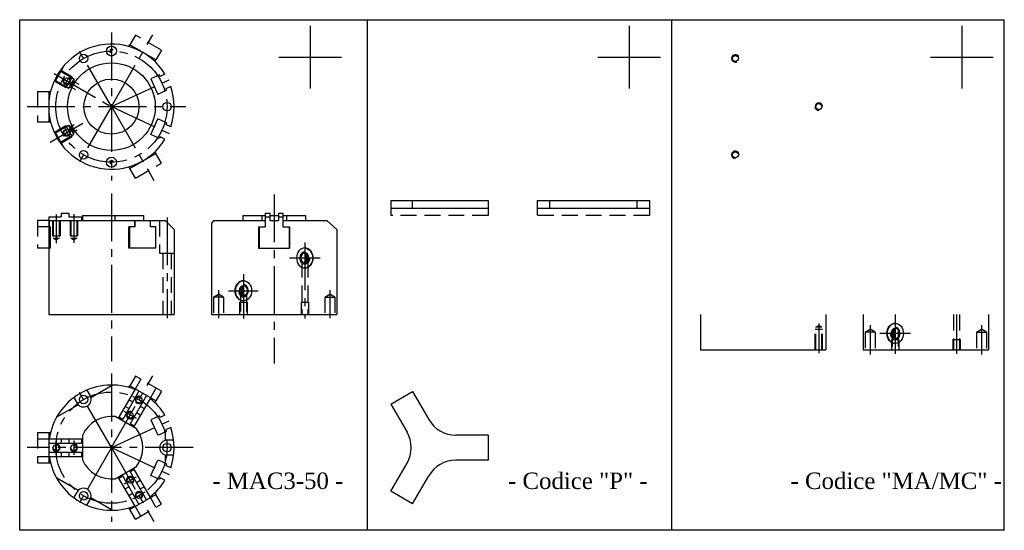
# Model space of a CAD drawing. Header units: millimetres. Extents: x 336 to 1297, y 427 to 1227.
import ezdxf

# ---------------------------------------------------------------- set-up
doc = ezdxf.new("R2010")
doc.units = ezdxf.units.MM
doc.linetypes.add('CENTER2', pattern=[28.575, 19.05, -3.175, 3.175, -3.175])
doc.linetypes.add('DASHED2', pattern=[9.525, 6.35, -3.175])
doc.layers.add('1', color=2, linetype='DASHED2')
doc.layers.add('2', color=1, linetype='CENTER2')
doc.styles.get("Standard").update_dxf_attribs({"font": 'isocp.shx', "bigfont": 'chineset.shx'})

msp = doc.modelspace()

# ---------------------------------------------------------------- linework, layer by layer
at = {"color": 7}
for p, q in [((336.27, 630.87), (729.1, 630.87)), ((336.27, 427.07), (336.27, 630.87)), ((474.96, 630.87), (474.96, 427.07)), ((596.31, 630.87), (596.31, 427.07)), ((729.1, 427.07), (729.1, 630.87)), ((452.1, 628.47), (452.1, 603.47)), ((579.42, 628.47), (579.42, 603.47)), ((712.14, 628.47), (712.14, 603.47)), ((379.81, 620.18), (380.17, 620.81)), ((390.57, 614.81), (380.17, 620.81)), ((372.19, 619.04), (372.87, 618.36)), ((373.55, 619.04), (372.19, 617.69)), ((390.2, 614.18), (390.57, 614.81)), ((439.6, 615.97), (464.6, 615.97)), ((566.92, 615.97), (591.92, 615.97)), ((699.64, 615.97), (724.64, 615.97)), ((394.23, 609.16), (392.28, 608.25)), ((392.01, 608.84), (388.56, 607.23)), ((388.56, 607.23), (391.44, 601.07)), ((392.28, 608.25), (392.01, 608.84)), ((347.87, 602.16), (348.6, 602.16)), ((347.87, 602.16), (347.87, 590.16)), ((394.88, 602.68), (391.44, 601.07)), ((396.55, 604.17), (394.61, 603.27)), ((394.88, 602.68), (394.61, 603.27)), ((347.87, 590.16), (348.6, 590.16)), ((388.56, 585.1), (391.44, 591.26)), ((394.88, 589.65), (391.44, 591.26)), ((394.88, 589.65), (394.61, 589.06)), ((396.55, 588.16), (394.61, 589.06)), ((392.01, 583.49), (388.56, 585.1)), ((392.28, 584.08), (392.01, 583.49)), ((394.23, 583.17), (392.28, 584.08)), ((380.17, 571.51), (390.57, 577.51)), ((390.2, 578.15), (390.57, 577.51)), ((372.19, 574.64), (372.87, 573.96)), ((373.55, 574.64), (372.19, 573.29)), ((379.81, 572.15), (380.17, 571.51)), ((484.36, 558.67), (523.19, 558.67)), ((484.36, 558.67), (484.36, 555.67)), ((493.02, 555.67), (493.02, 558.67)), ((523.19, 558.67), (523.19, 555.67)), ((542.67, 558.67), (587.51, 558.67)), ((542.67, 558.67), (542.67, 555.67)), ((547.67, 558.67), (547.67, 555.67)), ((582.51, 558.67), (582.51, 555.67)), ((587.51, 558.67), (587.51, 555.67)), ((484.36, 555.67), (523.19, 555.67)), ((542.67, 555.67), (587.51, 555.67)), ((347.87, 552.17), (347.87, 539.67)), ((347.87, 552.17), (352.87, 552.17)), ((348.12, 550.67), (394.37, 550.67)), ((348.12, 548.17), (348.12, 550.67)), ((352.87, 553.67), (352.87, 552.17)), ((352.87, 553.67), (355.87, 553.67)), ((355.87, 553.67), (355.87, 552.17)), ((355.87, 552.17), (360.87, 552.17)), ((360.87, 552.17), (360.87, 550.67)), ((361.37, 552.67), (361.37, 550.67)), ((361.37, 552.67), (385.67, 552.67)), ((374.38, 550.67), (374.38, 552.67)), ((379.17, 552.67), (385.17, 552.67)), ((382.22, 548.17), (382.22, 550.67)), ((382.34, 548.17), (382.34, 550.67)), ((385.67, 552.67), (385.67, 550.67)), ((388.4, 548.17), (388.4, 550.67)), ((397.87, 547.17), (394.37, 550.67)), ((413.77, 550.67), (412.77, 549.67)), ((413.77, 550.67), (434.27, 550.67)), ((425.27, 552.67), (425.27, 550.67)), ((425.27, 552.67), (434.27, 552.67)), ((430.77, 550.67), (434.27, 550.67)), ((430.77, 550.67), (434.27, 550.67)), ((432.87, 552.67), (432.87, 550.67)), ((434.27, 553.67), (434.27, 548.17)), ((434.27, 553.67), (436.02, 553.67)), ((434.27, 552.17), (436.02, 552.17)), ((436.02, 553.67), (436.02, 550.67)), ((436.02, 552.67), (439.52, 552.67)), ((436.02, 550.67), (439.52, 550.67)), ((436.02, 550.67), (439.52, 550.67)), ((439.52, 553.67), (441.27, 553.67)), ((439.52, 553.67), (439.52, 550.67)), ((439.52, 552.17), (441.27, 552.17)), ((441.27, 553.67), (441.27, 548.17)), ((441.27, 552.67), (450.27, 552.67)), ((441.27, 550.67), (458.77, 550.67)), ((442.67, 552.67), (442.67, 550.67)), ((450.27, 552.67), (450.27, 550.67)), ((462.77, 547.17), (458.77, 550.67)), ((348.6, 548.17), (347.87, 548.17)), ((348.6, 539.67), (348.6, 548.17)), ((379.81, 539.67), (379.81, 548.17)), ((382.34, 548.17), (379.81, 548.17)), ((380.17, 539.67), (380.17, 548.17)), ((390.57, 548.17), (388.4, 548.17)), ((390.57, 539.67), (390.57, 548.17)), ((397.87, 547.17), (397.87, 513.17)), ((412.77, 549.67), (412.77, 513.17)), ((431.57, 548.17), (434.27, 548.17)), ((431.57, 548.17), (431.57, 539.67)), ((431.77, 548.17), (431.77, 539.67)), ((441.27, 548.17), (443.97, 548.17)), ((441.27, 548.17), (443.97, 548.17)), ((443.77, 548.17), (443.77, 539.67)), ((443.97, 548.17), (443.97, 539.67)), ((462.77, 547.17), (462.77, 513.17)), ((347.87, 539.67), (347.87, 513.17)), ((348.6, 539.67), (347.87, 539.67)), ((390.57, 539.67), (379.81, 539.67)), ((431.57, 539.67), (443.97, 539.67)), ((431.77, 539.67), (443.77, 539.67)), ((347.87, 513.17), (397.87, 513.17)), ((412.77, 513.17), (462.77, 513.17)), ((607.9, 513.17), (607.9, 499.17)), ((657.9, 513.17), (657.9, 499.17)), ((672.8, 513.17), (672.8, 499.17)), ((722.8, 513.17), (722.8, 499.17)), ((607.9, 499.17), (657.9, 499.17)), ((607.9, 499.17), (657.9, 499.17)), ((608.4, 499.17), (615.4, 499.17)), ((672.8, 499.17), (722.8, 499.17)), ((364.65, 480.14), (373.17, 485.06)), ((382.34, 483.46), (375.59, 471.77)), ((379.81, 484.08), (380.17, 484.71)), ((390.57, 478.71), (380.17, 484.71)), ((357.86, 480.06), (359.17, 477.79)), ((363.06, 483.06), (364.37, 480.79)), ((383.86, 482.59), (377.36, 471.33)), ((386.89, 480.84), (380.39, 469.58)), ((388.4, 479.96), (381.65, 468.27)), ((484.36, 477.48), (493.02, 482.48)), ((493.02, 482.48), (499.47, 471.31)), ((351.07, 472.3), (359.59, 477.22)), ((379.86, 475.66), (378.34, 476.53)), ((381.36, 478.26), (379.84, 479.13)), ((385.9, 475.63), (384.39, 476.51)), ((390.2, 478.08), (390.57, 478.71)), ((484.36, 477.48), (490.81, 466.31)), ((382.86, 467.57), (374.38, 472.47)), ((377.36, 471.33), (375.84, 472.2)), ((384.4, 473.03), (382.89, 473.91)), ((392.01, 472.74), (388.56, 471.13)), ((392.28, 472.15), (392.01, 472.74)), ((394.23, 473.06), (392.28, 472.15)), ((381.9, 468.7), (380.39, 469.58)), ((388.56, 471.13), (391.39, 465.06)), ((396.55, 468.07), (394.61, 467.16)), ((347.87, 466.06), (348.6, 466.06)), ((347.87, 466.06), (347.87, 454.06)), ((347.87, 463.56), (361.37, 463.56)), ((352.87, 463.56), (352.87, 461.81)), ((355.87, 463.56), (355.87, 461.81)), ((360.87, 463.56), (360.87, 461.81)), ((361.37, 464.96), (361.37, 455.16)), ((394.88, 466.57), (391.64, 465.06)), ((394.37, 466.34), (394.37, 462.98)), ((394.88, 466.57), (394.61, 467.16)), ((523.19, 465.06), (510.3, 465.06)), ((523.19, 465.06), (523.19, 455.06)), ((347.87, 461.81), (360.87, 461.81)), ((397.69, 463.06), (395.07, 463.06)), ((347.87, 458.31), (360.87, 458.31)), ((347.87, 456.56), (361.37, 456.56)), ((352.87, 458.31), (352.87, 456.56)), ((355.87, 458.31), (355.87, 456.56)), ((360.87, 458.31), (360.87, 456.56)), ((394.37, 457.14), (394.37, 453.79)), ((397.69, 457.06), (395.07, 457.06)), ((347.87, 454.06), (348.6, 454.06)), ((374.38, 447.65), (382.86, 452.55)), ((388.4, 440.16), (381.65, 451.85)), ((388.56, 448.99), (391.39, 455.06)), ((394.88, 453.55), (391.64, 455.06)), ((394.88, 453.55), (394.61, 452.96)), ((396.55, 452.05), (394.61, 452.96)), ((484.36, 442.64), (490.81, 453.81)), ((523.19, 455.06), (510.3, 455.06)), ((359.59, 442.9), (351.07, 447.82)), ((382.34, 436.66), (375.59, 448.35)), ((375.84, 447.92), (377.36, 448.79)), ((383.86, 437.54), (377.36, 448.79)), ((380.39, 450.54), (381.9, 451.42)), ((386.89, 439.29), (380.39, 450.54)), ((392.01, 447.39), (388.56, 448.99)), ((392.28, 447.98), (392.01, 447.39)), ((394.23, 447.07), (392.28, 447.98)), ((493.02, 437.64), (499.47, 448.81)), ((378.34, 443.59), (379.86, 444.46)), ((382.89, 446.21), (384.4, 447.09)), ((384.39, 443.62), (385.9, 444.49)), ((357.86, 440.07), (359.17, 442.34)), ((373.17, 435.06), (364.65, 439.98)), ((379.84, 440.99), (381.36, 441.87)), ((380.17, 435.41), (390.57, 441.41)), ((390.2, 442.04), (390.57, 441.41)), ((493.02, 437.64), (484.36, 442.64)), ((363.06, 437.07), (364.37, 439.34)), ((379.81, 436.04), (380.17, 435.41)), ((729.1, 427.07), (336.27, 427.07))]:
    msp.add_line(p, q, dxfattribs=at)
at = {"color": 7, "linetype": 'DASHED2'}
for p, q in [((382.42, 624.71), (380.17, 620.81)), ((392.82, 618.71), (382.42, 624.71)), ((392.82, 618.71), (390.57, 614.81)), ((343.37, 602.16), (347.87, 602.16)), ((343.37, 602.16), (343.37, 590.16)), ((343.37, 590.16), (347.87, 590.16)), ((392.82, 573.62), (390.57, 577.51)), ((382.42, 567.62), (392.82, 573.62)), ((382.42, 567.62), (380.17, 571.51)), ((484.36, 555.67), (484.36, 552.67)), ((523.19, 555.67), (523.19, 552.67)), ((542.67, 555.67), (542.67, 552.67)), ((587.51, 555.67), (587.51, 552.67)), ((347.87, 550.67), (343.37, 550.67)), ((343.37, 550.67), (343.37, 539.67)), ((523.19, 552.67), (484.36, 552.67)), ((587.51, 552.67), (542.67, 552.67)), ((347.87, 548.17), (343.37, 548.17)), ((347.87, 539.67), (343.37, 539.67)), ((382.42, 488.61), (380.17, 484.71)), ((384.59, 487.36), (382.34, 483.46)), ((392.82, 482.61), (382.42, 488.61)), ((390.65, 483.86), (388.4, 479.96)), ((392.82, 482.61), (390.57, 478.71)), ((343.37, 466.06), (347.87, 466.06)), ((343.37, 466.06), (343.37, 454.06)), ((343.37, 463.56), (347.87, 463.56)), ((343.37, 456.56), (347.87, 456.56)), ((343.37, 454.06), (347.87, 454.06)), ((390.65, 436.26), (388.4, 440.16)), ((392.82, 437.51), (390.57, 441.41)), ((384.59, 432.76), (382.34, 436.66)), ((382.42, 431.51), (392.82, 437.51)), ((382.42, 431.51), (380.17, 435.41))]:
    msp.add_line(p, q, dxfattribs=at)
at = {"color": 7}
for centre, radius in [((361.77, 615.39), 1.7), ((372.87, 618.36), 2), ((372.87, 596.16), 17.5), ((621.8, 615.39), 1.2), ((355.12, 606.41), 1.2), ((372.87, 596.16), 11), ((395.07, 596.16), 1.7), ((655.1, 596.16), 1.2), ((355.12, 585.91), 1.2), ((361.77, 576.94), 1.7), ((621.8, 576.94), 1.2), ((372.87, 573.96), 2), ((361.77, 479.29), 1.7), ((383.87, 479.11), 1.19), ((380.37, 473.05), 1.19), ((350.87, 460.06), 1.19), ((357.87, 460.06), 1.19), ((395.07, 460.06), 1.7), ((380.37, 447.07), 1.19), ((361.77, 440.84), 1.7), ((383.87, 441.01), 1.19)]:
    msp.add_circle(centre, radius, dxfattribs=at)
for centre, radius, start, end in [((372.87, 596.16), 25, 31.3153, 328.6847), ((621.8, 615.39), 1.5, 28.064, 300), ((355.12, 606.41), 1.5, 150, 57.9033), ((372.87, 596.16), 25, 341.3153, 18.6847), ((655.1, 596.16), 1.5, 0, 268.064), ((355.12, 585.91), 1.5, 150, 57.9033), ((621.8, 576.94), 1.5, 0, 268.064), ((372.87, 460.06), 25, 68.0478, 171.9522), ((361.77, 479.29), 3, 210, 30), ((383.87, 479.11), 1.5, 60, 330), ((372.87, 460.06), 25, 31.3153, 51.9522), ((372.87, 460.06), 12.5, 83.0739, 156.9261), ((380.37, 473.05), 1.5, 60, 330), ((372.87, 460.06), 12.5, 323.0739, 36.9261), ((372.87, 460.06), 25, 341.3153, 18.6847), ((510.3, 477.56), 12.5, 210, 270), ((479.99, 460.06), 12.5, 330, 30), ((350.87, 460.06), 1.5, 180, 90), ((357.87, 460.06), 1.5, 180, 90), ((395.07, 460.06), 3, 90, 270), ((372.87, 460.06), 25, 188.0478, 291.9522), ((372.87, 460.06), 12.5, 203.0739, 276.9261), ((510.3, 442.56), 12.5, 90, 150), ((380.37, 447.07), 1.5, 300, 210), ((372.87, 460.06), 25, 308.0478, 328.6847), ((361.77, 440.84), 3, 330, 150), ((383.87, 441.01), 1.5, 300, 210)]:
    msp.add_arc(centre, radius, start, end, dxfattribs=at)
at = {"color": 7, "extrusion": (0, 0, -1)}
for major_axis, ratio in [((0, -4), 0.824933), ((0, -2.1), 0.746978)]:
    msp.add_ellipse((450.02, 535.77), major_axis=major_axis, ratio=ratio, dxfattribs=at)
for centre, major_axis, ratio, start_param, end_param in [((450.02, 535.77), (0, 2.5), 0.766025, 1.570796, 6.283185), ((449.93, 535.77), (0, 4), 0.824933, 0.012976, 3.128617), ((449.02, 535.77), (0, 2.1), 0.746978, 0.324405, 2.817188), ((449.52, 535.77), (0, 2.1), 0.746978, 0.160055, 2.981538)]:
    msp.add_ellipse(centre, major_axis=major_axis, ratio=ratio, start_param=start_param, end_param=end_param, dxfattribs=at)
at = {"color": 7}
for centre, major_axis, ratio in [((425.52, 522.67), (0, -4), 0.824933), ((425.52, 522.67), (0, -2.1), 0.746978), ((685.55, 505.67), (0, -4), 0.824933), ((685.55, 505.67), (0, -2.1), 0.746978)]:
    msp.add_ellipse(centre, major_axis=major_axis, ratio=ratio, dxfattribs=at)
for centre, major_axis, ratio, start_param, end_param in [((425.61, 522.67), (0, 4), 0.824933, 0.012976, 3.128617), ((425.52, 522.67), (0, 2.5), 0.766025, 1.570796, 6.283185), ((426.02, 522.67), (0, 2.1), 0.746978, 0.160055, 2.981538), ((426.52, 522.67), (0, 2.1), 0.746978, 0.324405, 2.817188), ((685.64, 505.67), (0, 4), 0.824933, 0.012976, 3.128617), ((685.55, 505.67), (0, 2.5), 0.766025, 1.570796, 6.283185), ((686.05, 505.67), (0, 2.1), 0.746978, 0.160055, 2.981538), ((686.55, 505.67), (0, 2.1), 0.746978, 0.324405, 2.817188)]:
    msp.add_ellipse(centre, major_axis=major_axis, ratio=ratio, start_param=start_param, end_param=end_param, dxfattribs=at)
at = {"layer": '1', "color": 7}
for p, q in [((353.65, 611.88), (349.65, 604.95)), ((352.7, 610.23), (357.9, 607.23)), ((352.9, 610.58), (357.23, 608.08)), ((353.51, 611.96), (353.65, 611.88)), ((349.51, 605.04), (349.65, 604.95)), ((350.4, 606.25), (354.73, 603.75)), ((350.6, 606.6), (355.8, 603.6)), ((357.23, 608.08), (354.73, 603.75)), ((357.9, 607.23), (355.8, 603.6)), ((357.9, 606.25), (356.65, 604.09)), ((357.9, 607.23), (357.9, 606.25)), ((357.9, 606.25), (359.84, 605.13)), ((355.8, 603.6), (356.65, 604.09)), ((356.65, 604.09), (358.59, 602.97)), ((349.51, 587.29), (349.65, 587.38)), ((353.65, 580.45), (349.65, 587.38)), ((350.4, 586.08), (354.73, 588.58)), ((350.6, 585.73), (355.8, 588.73)), ((357.23, 584.25), (354.73, 588.58)), ((355.8, 588.73), (356.65, 588.24)), ((357.9, 585.1), (355.8, 588.73)), ((356.65, 588.24), (358, 589.02)), ((357.9, 586.08), (356.65, 588.24)), ((357.9, 586.08), (359.25, 586.86)), ((357.9, 585.1), (357.9, 586.08)), ((352.7, 582.1), (357.9, 585.1)), ((352.9, 581.75), (357.23, 584.25)), ((353.51, 580.36), (353.65, 580.45)), ((349.37, 550.67), (349.37, 544.67)), ((349.68, 550.67), (349.68, 543.67)), ((352.06, 550.67), (352.06, 543.67)), ((352.37, 550.67), (352.37, 544.67)), ((356.37, 550.67), (356.37, 544.67)), ((356.68, 550.67), (356.68, 543.67)), ((359.06, 550.67), (359.06, 543.67)), ((359.37, 550.67), (359.37, 544.67)), ((392.07, 550.67), (392.07, 537.67)), ((349.37, 544.67), (352.37, 544.67)), ((349.68, 543.67), (352.06, 543.67)), ((349.68, 543.67), (350.87, 542.98)), ((352.06, 543.67), (350.87, 542.98)), ((356.37, 544.67), (359.37, 544.67)), ((356.68, 543.67), (359.06, 543.67)), ((356.68, 543.67), (357.87, 542.98)), ((359.06, 543.67), (357.87, 542.98)), ((392.07, 537.67), (397.87, 537.67)), ((393.37, 537.67), (393.37, 513.17)), ((396.77, 537.67), (396.77, 513.17)), ((448.82, 534.32), (448.82, 513.17)), ((451.22, 534.32), (451.22, 513.17)), ((413.57, 520.17), (415.57, 521.32)), ((413.57, 520.17), (413.57, 513.17)), ((417.57, 520.17), (413.57, 520.17)), ((417.57, 520.17), (415.57, 521.32)), ((417.57, 520.17), (417.57, 513.17)), ((424.32, 520.72), (424.32, 513.17)), ((426.72, 520.72), (426.72, 513.17)), ((457.97, 520.17), (459.97, 521.32)), ((457.97, 520.17), (457.97, 513.17)), ((457.97, 520.17), (461.97, 520.17)), ((461.97, 520.17), (459.97, 521.32)), ((461.97, 520.17), (461.97, 513.17)), ((424.02, 518.17), (424.02, 513.17)), ((424.02, 518.17), (427.02, 518.17)), ((427.02, 518.17), (427.02, 513.17)), ((448.52, 518.17), (448.52, 513.17)), ((448.52, 518.17), (451.52, 518.17)), ((451.52, 518.17), (451.52, 513.17)), ((708.85, 513.17), (708.85, 499.17)), ((711.25, 513.17), (711.25, 499.17)), ((656.6, 507.17), (653.6, 507.17)), ((653.6, 499.17), (653.6, 507.17)), ((653.91, 508.17), (655.1, 508.86)), ((656.3, 508.17), (653.91, 508.17)), ((653.91, 499.17), (653.91, 508.17)), ((656.3, 508.17), (655.1, 508.86)), ((656.3, 499.17), (656.3, 508.17)), ((656.6, 499.17), (656.6, 507.17)), ((673.6, 506.17), (675.6, 507.32)), ((677.6, 506.17), (675.6, 507.32)), ((718, 506.17), (720, 507.32)), ((722, 506.17), (720, 507.32)), ((673.6, 506.17), (673.6, 499.17)), ((677.6, 506.17), (673.6, 506.17)), ((677.6, 506.17), (677.6, 499.17)), ((684.05, 503.17), (684.05, 499.17)), ((684.05, 503.17), (687.05, 503.17)), ((684.35, 506.72), (684.35, 499.17)), ((686.75, 506.72), (686.75, 499.17)), ((687.05, 503.17), (687.05, 499.17)), ((708.55, 503.17), (711.55, 503.17)), ((708.55, 503.17), (708.55, 499.17)), ((711.55, 503.17), (711.55, 499.17)), ((718, 506.17), (718, 499.17)), ((718, 506.17), (722, 506.17)), ((722, 506.17), (722, 499.17))]:
    msp.add_line(p, q, dxfattribs=at)
at = {"layer": '2', "color": 7}
for p, q in [((372.87, 625.7), (372.87, 566.63)), ((372.87, 596.16), (389.45, 624.87)), ((372.87, 596.16), (359.86, 618.69)), ((350, 609.37), (372.87, 596.16)), ((372.87, 596.16), (398.25, 608)), ((339.19, 596.16), (402.6, 596.16)), ((372.87, 596.16), (359.78, 573.49)), ((372.87, 596.16), (389.85, 566.75)), ((372.87, 596.16), (398.25, 584.33)), ((348.41, 582.04), (361.4, 589.54)), ((372.87, 561.56), (372.87, 494.57)), ((437.77, 561.08), (437.77, 493.63)), ((350.87, 553.18), (350.87, 541.67)), ((357.87, 553.24), (357.87, 541.8)), ((395.07, 551.95), (395.07, 511.79)), ((450.02, 541.94), (450.02, 511.55)), ((443.9, 535.77), (456.14, 535.77)), ((425.52, 529.35), (425.52, 511.55)), ((415.57, 522.96), (415.57, 511.76)), ((419.6, 522.67), (431.44, 522.67)), ((459.97, 522.96), (459.97, 511.76)), ((685.55, 513.17), (685.55, 497.48)), ((710.05, 513.17), (710.05, 497.48)), ((655.1, 509.55), (655.1, 497.82)), ((675.6, 508.96), (675.6, 497.27)), ((720, 508.96), (720, 497.27)), ((691.68, 505.67), (679.43, 505.67)), ((372.87, 489.6), (372.87, 430.52)), ((372.87, 460.06), (389.45, 488.77)), ((372.87, 460.06), (359.06, 483.99)), ((386.31, 477.71), (381.44, 480.52)), ((372.87, 460.06), (398.25, 471.9)), ((382.81, 471.65), (377.94, 474.46)), ((405.43, 460.06), (339.32, 460.06)), ((350.87, 462.87), (350.87, 457.25)), ((357.87, 462.87), (357.87, 457.25)), ((372.87, 460.06), (358.72, 435.55)), ((372.87, 460.06), (389.85, 430.65)), ((372.87, 460.06), (398.25, 448.23)), ((377.94, 445.67), (382.81, 448.48)), ((381.44, 439.6), (386.31, 442.42))]:
    msp.add_line(p, q, dxfattribs=at)
for centre in [(372.87, 596.16), (372.87, 460.06)]:
    msp.add_circle(centre, 22.2, dxfattribs=at)
for start, end in [(142.9953, 157.0047), (202.9953, 217.0047)]:
    msp.add_arc((372.87, 596.16), 20.5, start, end, dxfattribs=at)

# ---------------------------------------------------------------- texts
at = {"color": 7, "char_height": 6.5625, "attachment_point": 7}
for s, insert, width in [('{\\fRomantic|b0|i0|c2|p2;- MAC3-50 -}', (413.11, 443.46), 73.9586), ('{\\fRomantic|b0|i0|c2|p2;- Codice "P" -}', (531.09, 443.46), 73.9586), ('{\\fRomantic|b0|i0|c2|p2;- Codice "MA/MC" -}', (643.8, 443.46), 82.7877)]:
    msp.add_mtext(s, dxfattribs=dict(at, insert=insert, width=width))

doc.saveas('drawing.dxf')
